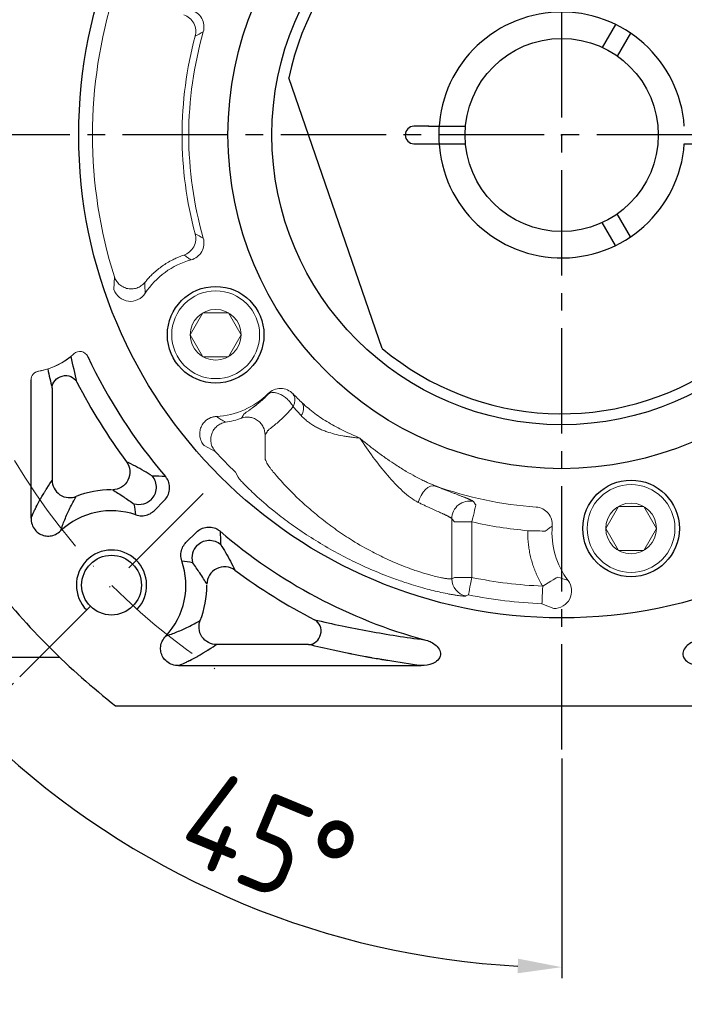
# Model space of a CAD drawing. Header units: millimetres. Extents: x 7053 to 8062, y -521 to 182.
# Tile 4 of 14: x 7152 to 7228, y -181 to -69. Entities that reach past the tile are written whole.
import ezdxf

# ---------------------------------------------------------------- set-up
doc = ezdxf.new("R2010")
doc.units = ezdxf.units.MM
doc.linetypes.add('ACAD_ISO10W100', pattern=[18, 12, -3, 0, -3])
doc.linetypes.add('点画线', pattern=[18, 12, -2, 2, -2])
for name, color, linetype, lineweight in [('6文字层', 3, 'Continuous', 35), ('中心线层', 7, 'ACAD_ISO10W100', 0), ('粗实线', 7, 'Continuous', 40), ('细实线', 7, 'Continuous', 18)]:
    doc.layers.add(name, color=color, linetype=linetype, lineweight=lineweight)
doc.layers.add('7中心线层', color=7, linetype='点画线')
doc.layers.add('标注线', color=7, linetype='Continuous')
doc.styles.add('工程字', font='gbenor.shx', dxfattribs={"bigfont": 'gbcbig.shx'})
doc.dimstyles.new('DIMSTYLE_17', dxfattribs={"dimtxt": 8, "dimasz": 12, "dimexe": 0.18, "dimexo": 1, "dimgap": 1, "dimtad": 1, "dimtih": 1, "dimtoh": 1, "dimdec": 3, "dimdsep": 46, "dimtxsty": 'Standard', "dimblk": '_FILLED', "dimblk1": '_FILLED', "dimblk2": '_FILLED', "dimcen": 0.09, "dimadec": 0, "dimazin": 0, "dimtol": 1, "dimtp": 0.1, "dimtm": 0.1, "dimtfac": 0.7, "dimtdec": 3, "dimtofl": 0, "dimtmove": 0, "dimatfit": 3, "dimldrblk": '_FILLED', "dimfxl": 1, "dimtolj": 1, "dimarcsym": 0})
doc.dimstyles.new('ISO-25', dxfattribs={"dimtxt": 11, "dimasz": 5, "dimexe": 1.25, "dimexo": 1, "dimgap": 2, "dimtad": 1, "dimtxsty": '工程字', "dimcen": 2, "dimadec": 0, "dimazin": 0, "dimtfac": 1, "dimtmove": 0, "dimatfit": 3, "dimfxl": 1, "dimarcsym": 0})

# ---------------------------------------------------------------- blocks, each defined once
blk = doc.blocks.new('_FILLED')
at = {"color": 0, "linetype": 'ByBlock'}
blk.add_solid([(0, 0), (-1, 0.133), (-1, -0.133)], dxfattribs=at)
blk = doc.blocks.new('*D90')
at = {"layer": '6文字层', "color": 0, "lineweight": -2}
for p, q in [((7284.89, -2.88), (7272.82, -16.3)), ((7309.81, -2.88), (7284.89, -2.88)), ((7213.53, -82.08), (7213.71, -82.08)), ((7213.62, -82.17), (7213.62, -81.99))]:
    blk.add_line(p, q, dxfattribs=at)
at = {"layer": 'Defpoints', "color": 0}
for p in [(7268.8, -20.76), (7158.43, -143.4)]:
    blk.add_point(p, dxfattribs=at)
at = {"layer": '6文字层', "color": 0, "lineweight": -2, "xscale": 6, "yscale": 6, "zscale": 6, "rotation": 228.0152339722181}
blk.add_blockref('_FILLED', (7268.8, -20.76), dxfattribs=at)
at = {"layer": '6文字层', "color": 0, "lineweight": 25, "insert": (7298.35, 3.62), "char_height": 11, "attachment_point": 5, "style": '工程字'}
blk.add_mtext('\\A1;∅165', dxfattribs=at)
blk = doc.blocks.new('*D92')
at = {"layer": '6文字层', "color": 0, "lineweight": -2}
for p, q in [((7213.53, -82.08), (7213.71, -82.08)), ((7213.62, -82.17), (7213.62, -81.99)), ((7247.84, -185.64), (7238.25, -156.62)), ((7273.67, -185.64), (7247.84, -185.64))]:
    blk.add_line(p, q, dxfattribs=at)
at = {"layer": 'Defpoints', "color": 0}
for p in [(7190.87, -13.24), (7236.36, -150.92)]:
    blk.add_point(p, dxfattribs=at)
at = {"layer": '6文字层', "color": 0, "lineweight": -2, "xscale": 6, "yscale": 6, "zscale": 6, "rotation": 108.2846789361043}
blk.add_blockref('_FILLED', (7236.36, -150.92), dxfattribs=at)
at = {"layer": '6文字层', "color": 0, "lineweight": 25, "insert": (7261.75, -179.14), "char_height": 11, "attachment_point": 5, "style": '工程字'}
blk.add_mtext('\\A1;∅145', dxfattribs=at)
blk = doc.blocks.new('*D93')
at = {"layer": '6文字层', "color": 0, "lineweight": -2}
for p, q in [((7151.19, -144.51), (7145.72, -149.98)), ((7213.62, -153.08), (7213.62, -178.1))]:
    blk.add_line(p, q, dxfattribs=at)
blk.add_arc((7213.62, -82.08), 94.77, 228.0233, 266.9767, dxfattribs=at)
at = {"layer": '6文字层', "color": 0}
for points in [[(7150.81, -151.93), (7149.66, -153.14), (7146.61, -149.09)], [(7208.6, -177.55), (7208.64, -175.88), (7213.62, -176.85)]]:
    blk.add_solid(points, dxfattribs=at)
at = {"layer": 'Defpoints', "color": 0}
for p in [(7213.62, -12.08), (7172.8, -122.89), (7151.9, -143.8), (7213.62, -152.08), (7166.23, -164.15)]:
    blk.add_point(p, dxfattribs=at)
at = {"layer": '6文字层', "color": 0, "insert": (7180.22, -162.71), "char_height": 11, "attachment_point": 5, "rotation": 337.5, "style": '工程字'}
blk.add_mtext('45%%d', dxfattribs=at)

msp = doc.modelspace()

# ---------------------------------------------------------------- linework, layer by layer
at = {"color": 7, "linetype": 'Continuous', "lineweight": 15}
for p, q in [((7162.6851, -98.2258), (7162.629, -99.6684)), ((7180.185, -111.5339), (7180.1912, -111.6021)), ((7183.0282, -111.6351), (7183.0306, -111.5617)), ((7183.9506, -114.0362), (7183.0372, -113.0245)), ((7179.8408, -116.2064), (7179.8408, -119.0319)), ((7172.8915, -117.4437), (7174.1689, -118.1164)), ((7176.4533, -120.468), (7176.7609, -121.0308)), ((7201.1031, -125.7753), (7201.1031, -132.6231)), ((7201.3942, -126.143), (7201.1031, -125.7753)), ((7201.3942, -126.143), (7203.3915, -126.143)), ((7203.3915, -126.143), (7203.3915, -132.4849)), ((7201.3942, -132.4849), (7201.1031, -132.6231)), ((7201.3942, -132.4849), (7203.3915, -132.4849)), ((7202.6932, -134.58), (7202.9941, -134.4438)), ((7211.3694, -135.4633), (7212.7058, -136.0094))]:
    msp.add_line(p, q, dxfattribs=at)
for p, q in [((7153.1909, -125.7207), (7153.1909, -109.9735)), ((7155.5825, -110.8937), (7155.5825, -121.4088)), ((7168.3841, -123.6743), (7167.1917, -124.8668)), ((7172.0235, -127.3137), (7170.831, -128.5062)), ((7184.8041, -140.1154), (7174.2891, -140.1154)), ((7169.9772, -142.5069), (7197.6098, -142.5069))]:
    msp.add_line(p, q)
at = {"color": 7, "linetype": 'Continuous', "lineweight": 15, "flags": 128}
for points in [[(7197.2844, -123.9276), (7197.4143, -123.5144), (7197.5982, -123.1208), (7197.8274, -122.7655), (7198.0911, -122.4653), (7198.3767, -122.2343), (7198.6708, -122.0837), (7198.9594, -122.0205), (7199.2287, -122.0477)], [(7203.8419, -124.1972), (7203.8293, -124.2513), (7203.8011, -124.3735), (7203.7581, -124.5591), (7203.702, -124.8017), (7203.6346, -125.0925), (7203.5586, -125.4209), (7203.4766, -125.7754), (7203.3915, -126.143)], [(7211.7517, -127.1874), (7211.6961, -127.1864), (7211.5707, -127.1839), (7211.3802, -127.1803), (7211.1312, -127.1755), (7210.8328, -127.1698), (7210.4957, -127.1633), (7210.132, -127.1563), (7209.7548, -127.1491)], [(7202.9941, -134.4438), (7203.004, -134.3948), (7203.0282, -134.2755), (7203.0657, -134.0905), (7203.1152, -133.8465), (7203.1749, -133.5525), (7203.2425, -133.2192), (7203.3156, -132.8589), (7203.3915, -132.4849)], [(7211.4535, -133.4662), (7211.7763, -133.2709), (7212.0876, -133.0825), (7212.376, -132.9079), (7212.6313, -132.7534), (7212.8443, -132.6245), (7213.0074, -132.5258), (7213.1146, -132.4609), (7213.1622, -132.4321)], [(7211.4535, -133.4662), (7211.4375, -133.8475), (7211.422, -134.2148), (7211.4077, -134.5546), (7211.3951, -134.8543), (7211.3846, -135.1031), (7211.3766, -135.2917), (7211.3715, -135.4133), (7211.3694, -135.4633)]]:
    msp.add_lwpolyline(points, dxfattribs=at)
at = {"color": 7, "linetype": 'Continuous', "lineweight": 15}
for centre, radius, start, end in [((7213.6175, -82.0803), 53.4303, 162.411462, 197.588538), ((7152.6472, -101.0803), 8.0261, 278.570149, 308.126206), ((7152.6472, -101.0803), 8.0261, 279.847428, 312.500056), ((7182.8852, -113.2257), 1.3387, 322.737257, 27.867109), ((7213.6175, -82.0803), 53.4303, 222.411462, 225.927722), ((7203.1073, -125.784), 2.0041, 76.752593, 179.750984), ((7203.1052, -132.6208), 2.002, 180.066391, 258.125367), ((7213.6175, -82.0803), 53.4303, 258.531535, 267.588538)]:
    msp.add_arc(centre, radius, start, end, dxfattribs=at)
at = {"lineweight": 15}
for centre, start, end in [((7158.7452, -107.7351), 25.057765, 132.500056), ((7154.1909, -109.9735), 99.847428, 180)]:
    msp.add_arc(centre, 1, start, end, dxfattribs=at)
for centre, radius, start, end in [((7213.6175, -82.0803), 59.5734, 205.057765, 220.746969), ((7213.6175, -82.0803), 61.9649, 207.003596, 216.90813), ((7162.3523, -133.3456), 10.8649, 90, 111.812672), ((7162.3523, -133.3456), 8.4734, 70.865406, 133.2348), ((7213.6175, -82.0803), 59.5734, 229.253031, 254.803456), ((7162.3523, -133.3456), 8.4734, 316.7652, 19.134594), ((7213.6175, -82.0803), 61.9649, 233.09187, 242.996404), ((7162.3523, -133.3456), 10.8649, 338.187328, 0)]:
    msp.add_arc(centre, radius, start, end)
at = {"extrusion": (0, 0, -1)}
for centre, major_axis, ratio, start_param, end_param in [((7157.0768, -110.8937), (-1.4585, -0.3502), 0.93641458, 0.25100834, 2.89058431), ((7162.4773, -120.4888), (0.9025, 1.7848), 0.98101458, 0.46610402, 2.67548863), ((7165.4742, -122.2036), (1.9348, 0.5066), 0.99490252, 1.04372902, 2.09786363)]:
    msp.add_ellipse(centre, major_axis=major_axis, ratio=ratio, start_param=start_param, end_param=end_param, dxfattribs=at)
for centre, major_axis, ratio, start_param, end_param in [((7173.4942, -130.2237), (0.5066, 1.9348), 0.99490252, 1.04372902, 2.09786363), ((7175.209, -133.2205), (1.7848, 0.9025), 0.98101458, 0.46610402, 2.67548863), ((7184.8041, -138.6211), (-0.3502, -1.4585), 0.93641458, 0.25100834, 2.89058431)]:
    msp.add_ellipse(centre, major_axis=major_axis, ratio=ratio, start_param=start_param, end_param=end_param)
at = {"color": 7, "linetype": 'Continuous', "lineweight": 15}
for points, knots in [([(7172.8073, -70.3373), (7172.9543, -69.8284), (7172.8875, -69.2604), (7172.3689, -68.3431), (7171.9175, -67.9937), (7171.4061, -67.8571)], [0, 0, 0, 0, 0.5, 0.5, 1, 1, 1, 1]), ([(7171.8817, -70.8179), (7171.9403, -70.5984), (7171.9646, -70.3526), (7171.9136, -69.8494), (7171.8376, -69.5929), (7171.5906, -69.1288), (7171.4202, -68.9226), (7171.0311, -68.5993), (7170.8137, -68.4823), (7170.5989, -68.4083)], [0, 0, 0, 0, 0.25, 0.25, 0.5, 0.5, 0.75, 0.75, 1, 1, 1, 1]), ([(7172.8064, -93.8238), (7171.7012, -89.9752), (7171.15, -86.0639), (7171.1486, -78.1152), (7171.7244, -74.1073), (7172.8073, -70.3373)], [0, 0, 0, 0, 0.5, 0.5, 1, 1, 1, 1]), ([(7171.8817, -70.8179), (7170.892, -74.4912), (7170.3829, -78.3362), (7170.3899, -85.9065), (7170.886, -89.6498), (7171.8808, -93.3432)], [0, 0, 0, 0, 0.5, 0.5, 1, 1, 1, 1]), ([(7170.5981, -95.7526), (7170.8129, -95.6786), (7171.0303, -95.5615), (7171.4193, -95.2383), (7171.5897, -95.0321), (7171.8367, -94.5681), (7171.9126, -94.3117), (7171.9636, -93.8084), (7171.9394, -93.5627), (7171.8808, -93.3432)], [0, 0, 0, 0, 0.25, 0.25, 0.5, 0.5, 0.75, 0.75, 1, 1, 1, 1]), ([(7171.4053, -96.3038), (7171.9169, -96.167), (7172.3689, -95.8167), (7172.8868, -94.8991), (7172.9531, -94.3323), (7172.8064, -93.8238)], [0, 0, 0, 0, 0.5, 0.5, 1, 1, 1, 1]), ([(7170.5981, -95.7526), (7170.5016, -95.7866), (7170.3134, -95.8528), (7170.0425, -95.9604), (7169.7889, -96.0691), (7169.5526, -96.1784), (7169.184, -96.3603), (7168.7118, -96.6227), (7168.1381, -96.9965), (7167.5998, -97.4026), (7167.1278, -97.8136), (7166.7342, -98.2021), (7166.4218, -98.5402), (7166.2353, -98.7663), (7166.1466, -98.8738)], [0, 0, 0, 0, 0.05572111, 0.10862207, 0.15870503, 0.20596278, 0.25038032, 0.38254659, 0.49987063, 0.62302565, 0.74944045, 0.84042631, 0.92411132, 1, 1, 1, 1]), ([(7171.4053, -96.3038), (7171.2734, -96.2113), (7171.0039, -96.0223), (7170.7352, -95.8437), (7170.5981, -95.7526)], [0, 0, 0, 0, 0.48966329, 1, 1, 1, 1]), ([(7162.6851, -98.2258), (7162.7297, -98.3651), (7162.7927, -98.5089), (7162.9642, -98.7917), (7163.0728, -98.9305), (7163.3363, -99.1829), (7163.4914, -99.2962), (7163.8366, -99.4761), (7164.0265, -99.5424), (7164.4179, -99.6156), (7164.619, -99.6225), (7165.006, -99.5797), (7165.1918, -99.5303), (7165.5291, -99.3903), (7165.6808, -99.3002), (7165.9434, -99.0986), (7166.0544, -98.9874), (7166.1466, -98.8738)], [0, 0, 0, 0, 0.125, 0.125, 0.25, 0.25, 0.375, 0.375, 0.5, 0.5, 0.625, 0.625, 0.75, 0.75, 0.875, 0.875, 1, 1, 1, 1]), ([(7162.629, -99.6684), (7162.8747, -100.3822), (7163.5379, -100.9209), (7165.0138, -101.1017), (7165.7865, -100.7416), (7166.1952, -100.1068)], [0, 0, 0, 0, 0.5, 0.5, 1, 1, 1, 1]), ([(7183.0306, -111.5617), (7182.6637, -111.1808), (7182.1392, -110.955), (7181.0868, -110.9451), (7180.5591, -111.1604), (7180.185, -111.5339)], [0, 0, 0, 0, 0.5, 0.5, 1, 1, 1, 1]), ([(7180.1912, -111.6021), (7180.1422, -111.6544), (7180.0457, -111.7574), (7179.9047, -111.9004), (7179.7694, -112.0329), (7179.6401, -112.155), (7179.5171, -112.2677), (7179.4004, -112.3715), (7179.2899, -112.4671), (7179.1858, -112.555), (7179.0879, -112.6357), (7178.9962, -112.7098), (7178.9105, -112.7778), (7178.8309, -112.8399), (7178.757, -112.8967), (7178.6887, -112.9484), (7178.6259, -112.9955), (7178.5684, -113.0381), (7178.5159, -113.0766), (7178.4684, -113.1113), (7178.4255, -113.1423), (7178.3873, -113.1699), (7178.3534, -113.1942), (7178.3237, -113.2154), (7178.298, -113.2337), (7178.2763, -113.2491), (7178.2585, -113.2617), (7178.2443, -113.2718), (7178.2338, -113.2792), (7178.2268, -113.2842), (7178.1019, -113.3725), (7177.882, -113.5263), (7177.6862, -113.6653), (7177.5548, -113.7648), (7177.4715, -113.8334), (7177.413, -113.8918), (7177.3948, -113.9202), (7177.3878, -113.9312)], [0, 0, 0, 0, 0.03197558, 0.063019, 0.09312038, 0.12226656, 0.15044228, 0.17763104, 0.20381574, 0.22897926, 0.2531048, 0.27617615, 0.29817791, 0.31909559, 0.33891566, 0.35762561, 0.37521394, 0.39167014, 0.40698463, 0.42114879, 0.43415483, 0.44599581, 0.45666555, 0.46615862, 0.47447029, 0.48159649, 0.48753403, 0.49228053, 0.4958333, 0.49819028, 0.49935012, 0.6233167, 0.74910185, 0.79083975, 0.87434423, 0.95133745, 1, 1, 1, 1]), ([(7183.0372, -113.0245), (7182.9591, -112.8885), (7182.8002, -112.6121), (7182.4549, -112.2218), (7182.0581, -111.8855), (7181.6346, -111.6284), (7181.2069, -111.4604), (7180.8045, -111.3963), (7180.4445, -111.4353), (7180.2748, -111.547), (7180.1912, -111.6021)], [0, 0, 0, 0, 0.12297839, 0.25004461, 0.37706468, 0.4999394, 0.62276182, 0.75013271, 0.87694208, 1, 1, 1, 1]), ([(7183.0282, -111.6351), (7183.083, -111.7178), (7183.1946, -111.886), (7183.241, -112.2289), (7183.1993, -112.6154), (7183.0906, -112.8896), (7183.0372, -113.0245)], [0, 0, 0, 0, 0.24578938, 0.50024519, 0.75428235, 1, 1, 1, 1]), ([(7183.0382, -113.0245), (7182.9896, -113.0852), (7182.8919, -113.2073), (7182.7438, -113.3824), (7182.5945, -113.5525), (7182.4441, -113.7169), (7182.2931, -113.876), (7182.1419, -114.0295), (7181.991, -114.1776), (7181.7065, -114.4481), (7181.3009, -114.8047), (7180.9261, -115.109), (7180.674, -115.3081), (7180.513, -115.4347), (7180.3739, -115.5459), (7180.2609, -115.6414), (7180.1745, -115.7226), (7180.1462, -115.7631), (7180.1319, -115.7836)], [0, 0, 0, 0, 0.03455021, 0.0693758, 0.10452171, 0.14003319, 0.17595582, 0.21233558, 0.24921905, 0.28665353, 0.42542084, 0.57114382, 0.63796944, 0.70661392, 0.77711479, 0.84949838, 0.92378569, 1, 1, 1, 1]), ([(7184.0687, -112.6), (7184.5357, -113.0089), (7185.4759, -113.8321), (7187.0788, -114.8666), (7188.7992, -115.7955), (7190.0071, -116.3299), (7190.6175, -116.6)], [0, 0, 0, 0, 0.24401068, 0.4912234, 0.74289563, 1, 1, 1, 1]), ([(7174.295, -114.136), (7174.2458, -114.1394), (7174.1485, -114.1462), (7174.006, -114.1694), (7173.8699, -114.2009), (7173.7418, -114.24), (7173.6228, -114.285), (7173.5138, -114.3341), (7173.4154, -114.3854), (7173.3279, -114.4371), (7173.1165, -114.5764), (7172.8163, -114.8549), (7172.5291, -115.3351), (7172.3828, -115.878), (7172.3916, -116.3439), (7172.4771, -116.7129), (7172.5794, -116.9775), (7172.718, -117.2283), (7172.8351, -117.3736), (7172.8915, -117.4437)], [0, 0, 0, 0, 0.03312158, 0.06547339, 0.09679648, 0.12684066, 0.15537033, 0.18216914, 0.20704323, 0.22982303, 0.25036379, 0.37698015, 0.50040068, 0.62112442, 0.749749, 0.80850302, 0.8748057, 0.9396706, 1, 1, 1, 1]), ([(7179.8408, -116.2064), (7179.8398, -115.9347), (7179.7808, -115.6309), (7179.5683, -115.1944), (7179.4772, -115.0529), (7179.2577, -114.7933), (7179.1294, -114.6755), (7178.8464, -114.4768), (7178.692, -114.3961), (7178.3732, -114.2779), (7178.2092, -114.2404), (7177.7265, -114.1889), (7177.4207, -114.2366), (7177.1648, -114.328)], [0, 0, 0, 0, 0.25, 0.25, 0.375, 0.375, 0.5, 0.5, 0.625, 0.625, 0.75, 0.75, 1, 1, 1, 1]), ([(7190.6175, -116.6), (7190.5211, -116.5907), (7190.3292, -116.5722), (7190.0435, -116.5409), (7189.762, -116.5069), (7189.4857, -116.4703), (7189.2154, -116.4308), (7188.9519, -116.3887), (7188.4585, -116.3021), (7187.7561, -116.15), (7186.9919, -115.9244), (7186.3889, -115.6951), (7185.9204, -115.4838), (7185.4744, -115.2467), (7185.0526, -114.984), (7184.6571, -114.6949), (7184.2864, -114.3821), (7184.0627, -114.1514), (7183.9509, -114.0362)], [0, 0, 0, 0, 0.03731264, 0.07428011, 0.1108017, 0.1467845, 0.18214205, 0.21679322, 0.25066133, 0.37793197, 0.50034466, 0.57217689, 0.64394645, 0.71555499, 0.78695622, 0.85814604, 0.9291548, 1, 1, 1, 1]), ([(7174.1689, -118.1164), (7174.05, -117.9608), (7173.823, -117.6636), (7173.6636, -117.1388), (7173.6353, -116.6137), (7173.7444, -116.0977), (7173.986, -115.6245), (7174.3413, -115.2323), (7174.7958, -114.9276), (7175.1538, -114.8399), (7175.3385, -114.7946)], [0, 0, 0, 0, 0.13619565, 0.26029184, 0.37691011, 0.50106373, 0.62417948, 0.74358377, 0.86776019, 1, 1, 1, 1]), ([(7180.1319, -115.7836), (7180.0839, -115.8543), (7179.9869, -115.9973), (7179.8898, -116.1362), (7179.8408, -116.2064)], [0, 0, 0, 0, 0.49493107, 1, 1, 1, 1]), ([(7197.2844, -123.9276), (7196.9849, -123.7564), (7196.3787, -123.4099), (7195.1926, -122.3803), (7193.7576, -120.8542), (7192.1292, -118.8008), (7191.1236, -117.3368), (7190.6175, -116.6)], [0, 0, 0, 0, 0.11909866, 0.24099414, 0.48881998, 0.74276529, 1, 1, 1, 1]), ([(7190.6175, -116.6), (7190.7955, -116.747), (7191.1286, -117.0222), (7191.6007, -117.3988), (7192.007, -117.7154), (7192.3459, -117.9736), (7192.9261, -118.4079), (7193.7136, -118.9736), (7194.8065, -119.7066), (7195.8597, -120.3633), (7196.7969, -120.8966), (7197.5206, -121.2762), (7198.0363, -121.5299), (7198.4809, -121.7341), (7198.8654, -121.8998), (7199.1128, -121.9954), (7199.2311, -122.0411)], [0, 0, 0, 0, 0.06724398, 0.12590188, 0.17594417, 0.21734337, 0.25007562, 0.38718683, 0.50004322, 0.63424896, 0.75019094, 0.8164279, 0.87500043, 0.92019104, 0.96185991, 1, 1, 1, 1]), ([(7201.1031, -132.6231), (7201.0966, -132.626), (7201.0834, -132.6319), (7201.0509, -132.6375), (7201.0092, -132.6409), (7200.9574, -132.6416), (7200.8961, -132.6397), (7200.8252, -132.6352), (7200.7448, -132.6279), (7200.6551, -132.6179), (7200.5563, -132.6051), (7200.4483, -132.5894), (7200.256, -132.5588), (7199.7195, -132.4605), (7198.71, -132.2252), (7197.4808, -131.8579), (7196.4637, -131.5113), (7195.5208, -131.1537), (7194.4502, -130.7044), (7193.2991, -130.1805), (7191.7476, -129.4103), (7189.9019, -128.3646), (7187.9687, -127.0736), (7186.2707, -125.8018), (7184.7131, -124.5057), (7183.3137, -123.2211), (7182.2604, -122.1451), (7181.5686, -121.3868), (7181.0718, -120.8172), (7180.7203, -120.393), (7180.4818, -120.0879), (7180.3428, -119.9035), (7180.2503, -119.7743), (7180.1864, -119.6775), (7180.1505, -119.6173), (7180.1375, -119.5906), (7180.1319, -119.579)], [0, 0, 0, 0, 0.00914061, 0.01829122, 0.02744982, 0.03661423, 0.04578213, 0.05495107, 0.06411856, 0.07328208, 0.08243914, 0.0915873, 0.10072426, 0.12751331, 0.20070737, 0.2516416, 0.27546909, 0.31276497, 0.35013017, 0.38261241, 0.42516092, 0.49996099, 0.5621883, 0.62471188, 0.68733255, 0.74973448, 0.81252167, 0.8507891, 0.87543228, 0.91542513, 0.93758022, 0.9508359, 0.96860495, 0.9815313, 0.99198991, 1, 1, 1, 1]), ([(7176.7609, -121.0308), (7176.767, -121.0414), (7176.7822, -121.0675), (7176.8249, -121.1286), (7176.9025, -121.2285), (7177.0178, -121.3651), (7177.2184, -121.5899), (7177.5342, -121.9245), (7178.052, -122.4423), (7179.0359, -123.3751), (7180.5341, -124.6782), (7182.5588, -126.2342), (7184.5306, -127.6045), (7186.672, -128.9308), (7188.5344, -129.9571), (7190.0859, -130.7311), (7191.656, -131.4626), (7193.1592, -132.0906), (7194.7081, -132.6711), (7196.2191, -133.1921), (7198.0922, -133.7512), (7199.6859, -134.1379), (7200.6977, -134.3438), (7201.2897, -134.4489), (7201.8135, -134.5311), (7202.1867, -134.5763), (7202.4351, -134.5945), (7202.5618, -134.5975), (7202.6501, -134.5931), (7202.6791, -134.5843), (7202.6932, -134.58)], [0, 0, 0, 0, 0.00717924, 0.01765149, 0.03142474, 0.04831427, 0.06252366, 0.09361596, 0.12478843, 0.16115351, 0.25025226, 0.31264536, 0.37528133, 0.43767886, 0.50007714, 0.52899772, 0.56243714, 0.62495458, 0.6477695, 0.68736067, 0.74954403, 0.81185597, 0.85006507, 0.87438562, 0.89729148, 0.93702623, 0.95389976, 0.97002538, 0.98539385, 1, 1, 1, 1]), ([(7203.5665, -123.8332), (7203.5597, -123.8252), (7203.546, -123.8092), (7203.513, -123.7825), (7203.471, -123.7539), (7203.4194, -123.7232), (7203.3584, -123.6902), (7203.2883, -123.6551), (7203.209, -123.6177), (7203.1209, -123.578), (7203.0239, -123.536), (7202.9184, -123.4916), (7202.8044, -123.4448), (7202.682, -123.3955), (7202.5515, -123.3438), (7202.4129, -123.2896), (7202.2665, -123.2327), (7202.1123, -123.1733), (7201.9045, -123.0936), (7201.6341, -122.9902), (7201.2898, -122.8586), (7200.9218, -122.7172), (7200.5312, -122.5659), (7200.1183, -122.4041), (7199.6859, -122.2327), (7199.3811, -122.1093), (7199.2287, -122.0477)], [0, 0, 0, 0, 0.03423776, 0.06836532, 0.10239098, 0.1363224, 0.17016659, 0.20393, 0.23761852, 0.27123756, 0.30479203, 0.33828644, 0.37172493, 0.4051113, 0.43844906, 0.47174149, 0.50499168, 0.53820256, 0.57137698, 0.63279045, 0.69410659, 0.75534469, 0.81652619, 0.87767573, 0.93882224, 1, 1, 1, 1]), ([(7201.1031, -125.7753), (7201.0965, -125.7665), (7201.0832, -125.749), (7201.0504, -125.7193), (7201.0084, -125.6871), (7200.9565, -125.6521), (7200.8953, -125.6145), (7200.825, -125.5743), (7200.7458, -125.5314), (7200.6579, -125.4858), (7200.5617, -125.4375), (7200.4573, -125.3866), (7200.345, -125.333), (7200.225, -125.2767), (7200.0976, -125.2177), (7199.8463, -125.1026), (7199.4304, -124.9162), (7198.9002, -124.679), (7198.4388, -124.4694), (7198.0728, -124.3008), (7197.6887, -124.1214), (7197.4192, -123.9923), (7197.2841, -123.9276)], [0, 0, 0, 0, 0.03629112, 0.07252208, 0.10868869, 0.144785, 0.18080355, 0.21673551, 0.25257088, 0.28829867, 0.32390706, 0.3593836, 0.39471536, 0.42988911, 0.46489152, 0.49970928, 0.62503412, 0.7491784, 0.81120939, 0.87375295, 0.93672029, 1, 1, 1, 1]), ([(7212.5453, -126.6174), (7212.5913, -126.0903), (7212.4172, -125.5472), (7211.7328, -124.7467), (7211.2222, -124.49), (7210.6941, -124.4539)], [0, 0, 0, 0, 0.5, 0.5, 1, 1, 1, 1]), ([(7209.7548, -127.1491), (7208.6857, -127.0378), (7206.5468, -126.8151), (7204.4435, -126.3671), (7203.3915, -126.143)], [0, 0, 0, 0, 0.49980671, 1, 1, 1, 1]), ([(7212.5453, -126.6174), (7212.4133, -126.7097), (7212.1437, -126.8983), (7211.8841, -127.0897), (7211.7517, -127.1874)], [0, 0, 0, 0, 0.48966429, 1, 1, 1, 1]), ([(7211.4535, -133.4662), (7211.3969, -133.3709), (7211.2837, -133.1805), (7211.1244, -132.8894), (7210.9731, -132.5949), (7210.8306, -132.2965), (7210.6965, -131.9943), (7210.5711, -131.6884), (7210.4543, -131.3787), (7210.346, -131.0652), (7210.2463, -130.748), (7210.125, -130.3209), (7209.996, -129.7821), (7209.8779, -129.1295), (7209.7979, -128.4729), (7209.7527, -127.8121), (7209.7541, -127.3704), (7209.7548, -127.1491)], [0, 0, 0, 0, 0.05018566, 0.10022746, 0.15016497, 0.20003801, 0.24988655, 0.29975063, 0.34967023, 0.39968522, 0.44983524, 0.50015959, 0.60059181, 0.70047254, 0.8001204, 0.89985622, 1, 1, 1, 1]), ([(7203.3915, -132.4849), (7204.7254, -132.7283), (7207.3934, -133.215), (7210.1001, -133.3825), (7211.4535, -133.4662)], [0, 0, 0, 0, 0.5, 1, 1, 1, 1]), ([(7212.7058, -136.0094), (7213.46, -136.0226), (7214.1928, -135.5838), (7214.6992, -134.5915), (7214.773, -134.207), (7214.7045, -133.4676), (7214.5636, -133.1057), (7214.3375, -132.8081)], [0, 0, 0, 0, 0.5, 0.5, 0.75, 0.75, 1, 1, 1, 1])]:
    msp.add_open_spline(points, degree=3, knots=knots, dxfattribs=at)
for points in [[(7172.8073, -70.3373), (7172.4947, -70.5046), (7172.1865, -70.6642), (7171.8817, -70.8179)], [(7171.8808, -93.3432), (7172.1856, -93.4969), (7172.4938, -93.6565), (7172.8064, -93.8238)], [(7166.1952, -100.1068), (7167.3941, -98.2539), (7169.2644, -96.8795), (7171.4053, -96.3038)], [(7166.1466, -98.8738), (7166.1507, -99.2745), (7166.1657, -99.6845), (7166.1952, -100.1068)], [(7180.185, -111.5339), (7178.62, -113.0919), (7176.4996, -114.0242), (7174.295, -114.136)], [(7184.0686, -112.6), (7183.7172, -112.2604), (7183.3712, -111.9143), (7183.0306, -111.5617)], [(7174.295, -114.136), (7174.646, -114.3727), (7174.9935, -114.5907), (7175.3385, -114.7946)], [(7175.3385, -114.7946), (7175.9648, -114.6975), (7176.5718, -114.5423), (7177.1648, -114.328)], [(7177.1648, -114.328), (7177.2398, -114.1977), (7177.3141, -114.0655), (7177.3878, -113.9312)], [(7179.8408, -119.0319), (7179.9372, -119.2145), (7180.0342, -119.3969), (7180.1319, -119.579)], [(7199.2311, -122.0411), (7202.9207, -123.3664), (7206.7859, -124.1818), (7210.6941, -124.4539)], [(7203.5665, -123.8332), (7203.6583, -123.955), (7203.7501, -124.0763), (7203.8419, -124.1972)], [(7214.3375, -132.8081), (7213.0048, -131.0458), (7212.356, -128.8197), (7212.5453, -126.6174)], [(7213.1622, -132.4321), (7213.5402, -132.5653), (7213.9305, -132.6914), (7214.3375, -132.8081)]]:
    msp.add_open_spline(points, degree=3, dxfattribs=at)
for points in [[(7158.4081, -110.2153), (7158.1914, -109.2633), (7157.9746, -108.3113), (7157.76, -107.2965)], [(7155.0819, -108.7283), (7155.2419, -109.4486), (7155.4088, -110.1704), (7155.5825, -110.8937)], [(7168.4847, -120.965), (7167.9945, -120.9549), (7167.5011, -120.9425), (7167.0047, -120.928)], [(7165.1298, -125.3403), (7165.074, -124.931), (7165.009, -124.525), (7164.9366, -124.1221)], [(7174.7328, -127.2131), (7174.743, -127.7033), (7174.7553, -128.1967), (7174.7698, -128.6931)], [(7170.3575, -130.5681), (7170.7668, -130.6239), (7171.1728, -130.6888), (7171.5757, -130.7612)]]:
    msp.add_open_spline(points, degree=3)
for points, knots in [([(7167.0047, -120.928), (7166.6839, -120.7303), (7165.9905, -120.3028), (7165.0263, -119.7721), (7164.4026, -119.4591), (7164.0704, -119.2923)], [0, 0, 0, 0, 0.28688943, 0.62011359, 1, 1, 1, 1]), ([(7166.883, -123.6124), (7167.1965, -123.2945), (7167.4349, -122.8076), (7167.4815, -121.7795), (7167.2881, -121.273), (7167.0047, -120.928)], [0, 0, 0, 0, 0.5, 0.5, 1, 1, 1, 1]), ([(7168.3841, -123.6743), (7168.542, -123.5181), (7168.6755, -123.3328), (7168.871, -122.9333), (7168.9356, -122.7137), (7168.9865, -122.2739), (7168.9743, -122.0478), (7168.8774, -121.6191), (7168.7918, -121.4106), (7168.6195, -121.133), (7168.5553, -121.0461), (7168.4847, -120.965)], [0, 0, 0, 0, 0.22445378, 0.22445378, 0.44908645, 0.44908645, 0.67125526, 0.67125526, 0.89260943, 0.89260943, 1, 1, 1, 1]), ([(7153.1909, -125.7207), (7153.2574, -125.5671), (7153.3401, -125.3792), (7153.4888, -125.056), (7153.5425, -124.9413), (7153.6291, -124.7602), (7153.674, -124.6674), (7153.7212, -124.5714), (7153.7532, -124.5067), (7153.7696, -124.4738), (7153.9169, -124.1791), (7154.0322, -123.9602), (7154.1816, -123.6836), (7154.2274, -123.6), (7154.2903, -123.4868), (7154.3203, -123.4332), (7154.348, -123.384), (7154.3615, -123.3602), (7154.3682, -123.3484), (7154.3747, -123.3369), (7154.379, -123.3293), (7154.3813, -123.3253), (7154.4476, -123.2087), (7154.5296, -123.0667), (7154.6794, -122.8154), (7154.7337, -122.7253), (7154.822, -122.5812), (7154.8677, -122.507), (7154.9241, -122.4167), (7154.953, -122.3707), (7154.9655, -122.3507), (7154.9739, -122.3374), (7154.9782, -122.3305), (7155.2454, -121.9073), (7155.4456, -121.611), (7155.5825, -121.4088)], [0, 0, 0, 0, 0.125, 0.125, 0.1875, 0.1875, 0.21875, 0.234375, 0.234375, 0.25, 0.25, 0.375, 0.375, 0.4375, 0.4375, 0.46875, 0.484375, 0.484375, 0.4921875, 0.49609375, 0.49609375, 0.5, 0.5, 0.625, 0.625, 0.6875, 0.6875, 0.71875, 0.734375, 0.7421875, 0.74609375, 0.74609375, 0.75, 0.75, 1, 1, 1, 1]), ([(7155.5825, -121.4088), (7155.5886, -121.9542), (7155.8852, -122.6513), (7157.0491, -123.4391), (7157.8065, -123.4555), (7158.3152, -123.2585)], [0, 0, 0, 0, 0.5, 0.5, 1, 1, 1, 1]), ([(7156.5481, -127.1722), (7156.7049, -126.7386), (7157.0447, -125.7986), (7157.6334, -124.513), (7158.078, -123.695), (7158.3152, -123.2585)], [0, 0, 0, 0, 0.2854704, 0.61877015, 1, 1, 1, 1]), ([(7162.4579, -122.4811), (7162.8679, -122.7299), (7163.6105, -123.1806), (7164.5264, -123.8308), (7164.9366, -124.1221)], [0, 0, 0, 0, 0.55207917, 1, 1, 1, 1]), ([(7165.1298, -125.3403), (7165.3385, -125.4135), (7165.5628, -125.4521), (7166.0055, -125.4528), (7166.2302, -125.4149), (7166.6473, -125.269), (7166.8457, -125.1594), (7167.079, -124.9739), (7167.137, -124.9219), (7167.1917, -124.8668)], [0, 0, 0, 0, 0.2991436, 0.2991436, 0.59840058, 0.59840058, 0.89632343, 0.89632343, 1, 1, 1, 1]), ([(7153.1909, -125.7207), (7153.1881, -125.9566), (7153.2245, -126.1967), (7153.3744, -126.6462), (7153.4907, -126.8621), (7153.7816, -127.2236), (7153.9574, -127.3774), (7154.335, -127.6024), (7154.5398, -127.6812), (7154.9535, -127.7639), (7155.1676, -127.7706), (7155.5862, -127.7166), (7155.7957, -127.6537), (7156.1934, -127.4636), (7156.3845, -127.3298), (7156.5481, -127.1722)], [0, 0, 0, 0, 0.15185197, 0.15185197, 0.30422565, 0.30422565, 0.44880575, 0.44880575, 0.58461449, 0.58461449, 0.71758575, 0.71758575, 0.85399496, 0.85399496, 1, 1, 1, 1]), ([(7172.0235, -127.3137), (7172.1797, -127.1559), (7172.3651, -127.0223), (7172.7645, -126.8268), (7172.9842, -126.7622), (7173.424, -126.7114), (7173.6501, -126.7236), (7174.0788, -126.8204), (7174.2872, -126.9061), (7174.5648, -127.0783), (7174.6518, -127.1426), (7174.7328, -127.2131)], [0, 0, 0, 0, 0.22445378, 0.22445378, 0.44908645, 0.44908645, 0.67125526, 0.67125526, 0.89260943, 0.89260943, 1, 1, 1, 1]), ([(7170.3575, -130.5681), (7170.2843, -130.3593), (7170.2457, -130.1351), (7170.245, -129.6923), (7170.283, -129.4677), (7170.4288, -129.0505), (7170.5384, -128.8521), (7170.724, -128.6189), (7170.7759, -128.5609), (7170.831, -128.5062)], [0, 0, 0, 0, 0.2991436, 0.2991436, 0.59840058, 0.59840058, 0.89632343, 0.89632343, 1, 1, 1, 1]), ([(7172.0854, -128.8148), (7172.4033, -128.5014), (7172.8903, -128.2629), (7173.9183, -128.2163), (7174.4249, -128.4097), (7174.7698, -128.6931)], [0, 0, 0, 0, 0.5, 0.5, 1, 1, 1, 1]), ([(7174.7698, -128.6931), (7174.9676, -129.0139), (7175.3951, -129.7074), (7175.9257, -130.6715), (7176.2387, -131.2952), (7176.4055, -131.6274)], [0, 0, 0, 0, 0.28688943, 0.62011359, 1, 1, 1, 1]), ([(7173.2167, -133.2399), (7172.9679, -132.83), (7172.5172, -132.0874), (7171.867, -131.1715), (7171.5757, -130.7612)], [0, 0, 0, 0, 0.55207917, 1, 1, 1, 1]), ([(7168.5256, -139.1497), (7168.9593, -138.993), (7169.8992, -138.6532), (7171.1848, -138.0645), (7172.0029, -137.6199), (7172.4393, -137.3827)], [0, 0, 0, 0, 0.2854704, 0.61877015, 1, 1, 1, 1]), ([(7174.2891, -140.1154), (7173.7436, -140.1093), (7173.0466, -139.8127), (7172.2587, -138.6487), (7172.2423, -137.8914), (7172.4393, -137.3827)], [0, 0, 0, 0, 0.5, 0.5, 1, 1, 1, 1]), ([(7185.4826, -137.2897), (7186.498, -137.5209), (7188.4267, -137.9601), (7191.5596, -138.5706), (7194.6356, -139.1046), (7196.9279, -139.4219), (7198.0015, -139.5706)], [0, 0, 0, 0, 0.29363982, 0.55770124, 0.79284234, 1, 1, 1, 1]), ([(7169.9772, -142.5069), (7169.7412, -142.5097), (7169.5011, -142.4734), (7169.0516, -142.3234), (7168.8358, -142.2071), (7168.4743, -141.9162), (7168.3205, -141.7405), (7168.0954, -141.3628), (7168.0166, -141.1581), (7167.9339, -140.7444), (7167.9272, -140.5303), (7167.9812, -140.1117), (7168.0442, -139.9022), (7168.2343, -139.5044), (7168.368, -139.3133), (7168.5256, -139.1498)], [0, 0, 0, 0, 0.15185197, 0.15185197, 0.30422565, 0.30422565, 0.44880575, 0.44880575, 0.58461449, 0.58461449, 0.71758575, 0.71758575, 0.85399496, 0.85399496, 1, 1, 1, 1]), ([(7169.9772, -142.5069), (7170.1308, -142.4405), (7170.3186, -142.3578), (7170.6419, -142.2091), (7170.7565, -142.1554), (7170.9376, -142.0687), (7171.0304, -142.0238), (7171.1264, -141.9766), (7171.1911, -141.9447), (7171.2241, -141.9283), (7171.5188, -141.781), (7171.7377, -141.6656), (7172.0143, -141.5163), (7172.0978, -141.4704), (7172.211, -141.4075), (7172.2646, -141.3776), (7172.3138, -141.3498), (7172.3377, -141.3363), (7172.3494, -141.3297), (7172.3609, -141.3231), (7172.3685, -141.3188), (7172.3725, -141.3166), (7172.4891, -141.2503), (7172.6311, -141.1682), (7172.8824, -141.0185), (7172.9726, -140.9641), (7173.1166, -140.8759), (7173.1908, -140.8301), (7173.2811, -140.7738), (7173.3272, -140.7449), (7173.3471, -140.7323), (7173.3604, -140.7239), (7173.3673, -140.7196), (7173.7905, -140.4524), (7174.0868, -140.2523), (7174.2891, -140.1154)], [0, 0, 0, 0, 0.125, 0.125, 0.1875, 0.1875, 0.21875, 0.234375, 0.234375, 0.25, 0.25, 0.375, 0.375, 0.4375, 0.4375, 0.46875, 0.484375, 0.484375, 0.4921875, 0.49609375, 0.49609375, 0.5, 0.5, 0.625, 0.625, 0.6875, 0.6875, 0.71875, 0.734375, 0.7421875, 0.74609375, 0.74609375, 0.75, 0.75, 1, 1, 1, 1]), ([(7197.6098, -142.5069), (7196.3177, -142.3345), (7194.8935, -142.1225), (7193.4829, -141.8869), (7193.3095, -141.8575), (7193.271, -141.851), (7193.2548, -141.8483), (7193.2029, -141.8394), (7193.0989, -141.8217), (7192.7171, -141.756), (7192.2978, -141.682), (7191.9109, -141.6121), (7191.8052, -141.5928), (7191.7347, -141.5799), (7191.7029, -141.5741), (7191.5389, -141.544), (7191.1456, -141.4712), (7190.4912, -141.347), (7189.936, -141.2382), (7189.6425, -141.1797), (7189.5936, -141.1699), (7189.5793, -141.167), (7189.5504, -141.1612), (7189.4779, -141.1467), (7189.2895, -141.1088), (7188.6514, -140.9788), (7187.1406, -140.6601), (7185.7402, -140.3402), (7184.8041, -140.1154)], [0, 0, 0, 0, 0.25, 0.28125, 0.28515625, 0.28515625, 0.2890625, 0.2890625, 0.296875, 0.3125, 0.375, 0.390625, 0.3984375, 0.3984375, 0.40625, 0.40625, 0.4375, 0.5, 0.5625, 0.5703125, 0.5703125, 0.57421875, 0.57421875, 0.578125, 0.59375, 0.625, 0.75, 1, 1, 1, 1]), ([(7198.0015, -139.5708), (7198.4308, -139.6736), (7198.8361, -139.8446), (7199.5436, -140.3925), (7199.8602, -140.8065), (7199.758, -141.7474), (7199.3449, -142.0906), (7198.5133, -142.4546), (7198.0581, -142.5203), (7197.6098, -142.5069)], [0, 0, 0, 0, 0.25, 0.25, 0.5, 0.5, 0.75, 0.75, 1, 1, 1, 1]), ([(7229.2336, -139.5708), (7228.8042, -139.6736), (7228.3989, -139.8446), (7227.6914, -140.3925), (7227.3748, -140.8065), (7227.477, -141.7474), (7227.8902, -142.0906), (7228.7218, -142.4546), (7229.177, -142.5203), (7229.6253, -142.5069)], [0, 0, 0, 0, 0.25, 0.25, 0.5, 0.5, 0.75, 0.75, 1, 1, 1, 1])]:
    msp.add_open_spline(points, degree=3, knots=knots)
at = {"layer": '7中心线层'}
for p, q in [((7213.6175, -152.0803), (7213.6175, -12.0803)), ((7283.6175, -82.0803), (7143.6175, -82.0803))]:
    msp.add_line(p, q, dxfattribs=at)
at = {"layer": '中心线层'}
msp.add_line((7172.805, -122.8928), (7151.8996, -143.7983), dxfattribs=at)
msp.add_arc((7213.6175, -82.0803), 72.5, 210.73805, 239.26195, dxfattribs=at)
at = {"layer": '标注线'}
msp.add_line((7156.4686, -141.5803), (7130.6089, -141.5803), dxfattribs=at)
msp.add_arc((7162.3523, -133.3456), 4, 316.580774, 225, dxfattribs=at)
at = {"layer": '粗实线', "linetype": 'Continuous', "lineweight": 30}
for p, q in [((7219.7426, -69.4913), (7218.2378, -72.0977)), ((7221.4574, -70.4813), (7219.9526, -73.0877)), ((7193.1799, -106.3778), (7182.5391, -75.5848)), ((7197.1473, -81.0903), (7196.7875, -81.0903)), ((7199.1313, -81.0903), (7202.6622, -81.0903)), ((7196.7875, -83.0703), (7197.1473, -83.0703)), ((7199.1313, -83.0703), (7202.6622, -83.0703)), ((7227.5825, -83.0703), (7245.3521, -83.0703)), ((7221.4574, -93.6793), (7219.9526, -91.0729)), ((7219.7426, -94.6693), (7218.2378, -92.0629))]:
    msp.add_line(p, q, dxfattribs=at)
at = {"layer": '粗实线', "lineweight": 30}
msp.add_line((7162.8115, -147.0803), (7264.4235, -147.0803), dxfattribs=at)
for centre, radius in [((7213.6175, -82.0803), 55), ((7213.6175, -82.0803), 38), ((7213.6175, -82.0803), 33), ((7174.2134, -104.8303), 5.5), ((7221.5185, -126.8891), 5.5), ((7162.3523, -133.3456), 3.4)]:
    msp.add_circle(centre, radius, dxfattribs=at)
at = {"layer": '粗实线', "linetype": 'Continuous', "lineweight": 30}
msp.add_circle((7213.6175, -82.0803), 11, dxfattribs=at)
at = {"layer": '粗实线', "lineweight": 30}
for radius, start, end in [(31.75, 229.931457, 168.194953), (82.5, 218.01228, 231.98772)]:
    msp.add_arc((7213.6175, -82.0803), radius, start, end, dxfattribs=at)
at = {"layer": '粗实线', "linetype": 'Continuous', "lineweight": 30}
for centre, radius, start, end in [((7213.6175, -82.0803), 14, 4.055014, 180), ((7196.7875, -82.0803), 0.99, 90, 270), ((7213.6175, -82.0803), 14, 180, 355.944986)]:
    msp.add_arc(centre, radius, start, end, dxfattribs=at)
for points in [[(7219.3928, -70.0973), (7219.2654, -70.3179), (7219.138, -70.5386), (7219.0106, -70.7592)], [(7221.1075, -71.0873), (7220.9801, -71.3079), (7220.8527, -71.5286), (7220.7253, -71.7492)], [(7198.4698, -81.0903), (7198.6903, -81.0903), (7198.9108, -81.0903), (7199.1313, -81.0903)], [(7200.3523, -81.0903), (7200.555, -81.0903), (7200.7577, -81.0903), (7201.6584, -81.0903)], [(7198.4698, -83.0703), (7198.6903, -83.0703), (7198.9108, -83.0703), (7199.1313, -83.0703)], [(7200.3523, -83.0703), (7200.6071, -83.0703), (7200.8619, -83.0703), (7201.1167, -83.0703)], [(7221.1075, -93.0733), (7220.9801, -92.8527), (7220.8527, -92.6321), (7220.7253, -92.4114)], [(7219.3928, -94.0633), (7219.2654, -93.8427), (7219.138, -93.6221), (7219.0106, -93.4014)]]:
    msp.add_open_spline(points, degree=3, dxfattribs=at)
for points, knots in [([(7198.4729, -81.0903), (7198.4668, -81.0903), (7198.4444, -81.0903), (7198.3467, -81.0903), (7198.2731, -81.0903), (7198.0888, -81.0903), (7197.9755, -81.0903), (7197.7249, -81.0903), (7197.5843, -81.0903), (7197.3442, -81.0903), (7197.2455, -81.0903), (7197.1473, -81.0903)], [0, 0, 0, 0, 0.21440062, 0.21440062, 0.42878771, 0.42878771, 0.64338873, 0.64338873, 0.85842116, 0.85842116, 1, 1, 1, 1]), ([(7197.1473, -83.0703), (7197.2955, -83.0703), (7197.4458, -83.0703), (7197.7255, -83.0703), (7197.8589, -83.0703), (7198.0903, -83.0703), (7198.1915, -83.0703), (7198.3482, -83.0703), (7198.4059, -83.0703), (7198.4584, -83.0703), (7198.4759, -83.0703), (7198.4691, -83.0703)], [0, 0, 0, 0, 0.21545107, 0.21545107, 0.43091105, 0.43091105, 0.6462228, 0.6462228, 0.86113777, 0.86113777, 1, 1, 1, 1])]:
    msp.add_open_spline(points, degree=3, knots=knots, dxfattribs=at)
at = {"layer": '细实线'}
for points in [[(7177.1001, -104.8303), (7175.6568, -102.3303), (7172.77, -102.3303), (7171.3266, -104.8303), (7172.77, -107.3303), (7175.6568, -107.3303)], [(7224.4053, -126.8891), (7222.9619, -124.3891), (7220.0751, -124.3891), (7218.6318, -126.8891), (7220.0751, -129.3891), (7222.9619, -129.3891)]]:
    msp.add_lwpolyline(points, close=True, dxfattribs=at)
for centre, radius in [((7174.2134, -104.8303), 5), ((7174.2134, -104.8303), 2.8868), ((7221.5185, -126.8891), 5), ((7221.5185, -126.8891), 2.8868)]:
    msp.add_circle(centre, radius, dxfattribs=at)

# ---------------------------------------------------------------- dimensions: what is measured, and where the dimension line sits
at = {"layer": '6文字层', "lineweight": 25}
for p1, p2, picture, middle in [((7158.4306, -143.4044), (7268.8045, -20.7562), '*D90', (7298.3473, -2.8831)), ((7190.8715, -13.2409), (7236.3636, -150.9197), '*D92', (7261.752, -185.6383))]:
    dim = msp.add_diameter_dim_2p(p1=p1, p2=p2, dimstyle='DIMSTYLE_17', override={"dimtxt": 11, "dimasz": 6, "dimtxsty": '工程字', "dimtol": 0, "dimldrblk": '_FILLED'}, dxfattribs=at)
    dim.commit()
    dim.dimension.update_dxf_attribs({"geometry": picture, "text_midpoint": middle, "dimtype": 163})
at = {"layer": '6文字层'}
dim = msp.add_angular_dim_2l(base=(7166.2331, -164.1526), line1=((7172.805, -122.8928), (7151.8996, -143.7983)), line2=((7213.6175, -152.0803), (7213.6175, -12.0803)), dimstyle='ISO-25', dxfattribs=at)
dim.commit()
dim.dimension.update_dxf_attribs({"geometry": '*D93', "text_midpoint": (7180.2212, -162.7063)})

doc.saveas('drawing.dxf')
